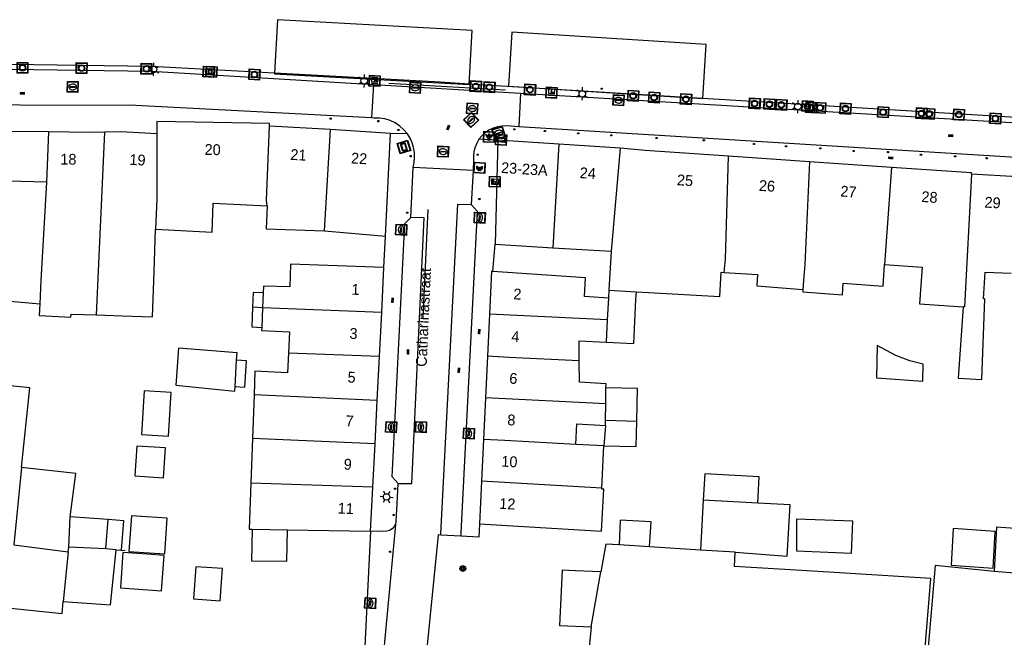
# Model space of a CAD drawing. Header units: metres. Extents: x 93870 to 95789, y 463036 to 464040.
# Tile 188 of 256: x 94787 to 94878, y 463409 to 463466. Entities that reach past the tile are written whole.
import ezdxf
from ezdxf.enums import TextEntityAlignment as Align

# ---------------------------------------------------------------- set-up
doc = ezdxf.new("R2010")
doc.units = ezdxf.units.M
doc.header["$LTSCALE"] = 25.4
for name, color, linetype in [('B_BEBOUWINGSGRENS_0', 1, 'Continuous'), ('B_LUIFEL_1', 200, 'Continuous'), ('B_TUSSENMUUR_0', 7, 'Continuous'), ('B_WOONBOOT_LIJN_0', 1, 'Continuous'), ('Q_BETAALAUTOMAAT_0', 7, 'Continuous'), ('Q_BOOM_0', 3, 'Continuous'), ('Q_BRANDKRAAN_0', 5, 'Continuous'), ('Q_ELEKTRAKAST_0', 7, 'Continuous'), ('Q_INSPECTIE_OF_RIOOLPUT_0', 253, 'Continuous'), ('Q_KOLK_0', 254, 'Continuous'), ('Q_LICHTMAST_0', 2, 'Continuous'), ('Q_LICHTPUNT_1', 7, 'Continuous'), ('Q_MEERRING_0', 7, 'Continuous'), ('Q_STRAATNAAMBORD_0', 7, 'Continuous'), ('Q_WATERLEIDINGPUT_0', 5, 'Continuous'), ('S_GBKN_SYMBOOL_OV_GROOT_0', 7, 'Continuous'), ('T_HEK_LIJN_0', 6, 'Continuous'), ('T_MUUR_30CM_0', 10, 'Continuous'), ('T_MUUR_30CM_LIJN_0', 10, 'Continuous'), ('V_WEGGRENS_0', 7, 'Continuous'), ('W_WATERGRENS_0', 5, 'Continuous'), ('Z_GBKN_HUISNUMMER_0', 252, 'Continuous'), ('Z_STRAATNAAM_0', 252, 'Continuous')]:
    doc.layers.add(name, color=color, linetype=linetype)
doc.layers.add('Q_PAALTJE_0', color=7, linetype='Continuous', true_color=0x666666)

# ---------------------------------------------------------------- blocks, each defined once
blk = doc.blocks.new('Q_STRAATNAAMBORD')
for points in [[(-0.5, 0.5), (0.5, 0.5), (0.5, -0.5), (-0.5, -0.5)], [(-0.369, 0.22), (0.358, 0.22), (0.358, -0.214), (-0.369, -0.214)]]:
    blk.add_lwpolyline(points, close=True)
for points in [[(-0.442, 0.464), (0.438, 0.464, -0.414214), (0.459, 0.442), (0.459, -0.437, -0.414214), (0.438, -0.459), (-0.442, -0.459, -0.414214), (-0.463, -0.437), (-0.463, 0.442), (-0.463, 0.444), (-0.463, 0.446), (-0.463, 0.448), (-0.462, 0.45), (-0.461, 0.451), (-0.46, 0.453), (-0.459, 0.455), (-0.458, 0.456), (-0.457, 0.457), (-0.456, 0.459), (-0.454, 0.46), (-0.453, 0.461), (-0.451, 0.462), (-0.449, 0.462), (-0.447, 0.463), (-0.446, 0.463), (-0.444, 0.464), (-0.442, 0.464)], [(-0.287, 0.16), (0.281, 0.16, -0.414214), (0.303, 0.139), (0.303, -0.134, -0.414214), (0.281, -0.156), (-0.287, -0.156, -0.414214), (-0.308, -0.134), (-0.308, 0.139), (-0.308, 0.14), (-0.308, 0.142), (-0.307, 0.144), (-0.307, 0.146), (-0.306, 0.148), (-0.305, 0.149), (-0.304, 0.151), (-0.303, 0.152), (-0.302, 0.154), (-0.3, 0.155), (-0.299, 0.156), (-0.297, 0.157), (-0.296, 0.158), (-0.294, 0.159), (-0.292, 0.159), (-0.29, 0.16), (-0.288, 0.16), (-0.287, 0.16)]]:
    blk.add_lwpolyline(points, format="xyb")
blk = doc.blocks.new('Q_ELEKTRAKAST')
for points in [[(-0.5, 0.5), (0.5, 0.5), (0.5, -0.5), (-0.5, -0.5)], [(-0.262, 0.264), (0.25, 0.264), (0.25, 0.187), (-0.262, 0.187)], [(-0.262, 0.107), (0.25, 0.107), (0.25, -0.332), (-0.262, -0.332)]]:
    blk.add_lwpolyline(points, close=True)
blk.add_lwpolyline([(-0.442, 0.464), (0.438, 0.464, -0.414214), (0.459, 0.442), (0.459, -0.437, -0.414214), (0.438, -0.459), (-0.442, -0.459, -0.414214), (-0.463, -0.437), (-0.463, 0.442), (-0.463, 0.444), (-0.463, 0.446), (-0.463, 0.448), (-0.462, 0.45), (-0.461, 0.451), (-0.46, 0.453), (-0.459, 0.455), (-0.458, 0.456), (-0.457, 0.457), (-0.456, 0.459), (-0.454, 0.46), (-0.453, 0.461), (-0.451, 0.462), (-0.449, 0.462), (-0.447, 0.463), (-0.446, 0.463), (-0.444, 0.464), (-0.442, 0.464)], format="xyb")
blk.add_lwpolyline([(-0.177, 0.001, -1), (-0.177, -0.069, -1)], format="xyb", close=True)
blk.add_lwpolyline([(0.044, 0.088), (-0.056, -0.112), (0.044, -0.112), (-0.056, -0.312)])
blk = doc.blocks.new('Q_LICHTMAST')
for points in [[(-0.26, 0.15), (-0.52, 0.3)], [(0, 0.3), (0, 0.6)], [(0.26, 0.15), (0.52, 0.3)], [(-0.26, -0.15), (-0.52, -0.3)], [(0, -0.3), (0, -0.6)], [(0.26, -0.15), (0.52, -0.3)]]:
    blk.add_lwpolyline(points)
blk.add_circle((0, 0), 0.3)
blk = doc.blocks.new('Q_PAAL_STEEN')
for points in [[(-0.5, 0.5), (0.5, 0.5), (0.5, -0.5), (-0.5, -0.5)], [(-0.08, 0.33), (0.07, 0.33), (0.07, -0.33), (-0.08, -0.33)]]:
    blk.add_lwpolyline(points, close=True)
blk.add_lwpolyline([(-0.44, 0.46), (0.44, 0.46, -0.414214), (0.46, 0.44), (0.46, -0.44, -0.414214), (0.44, -0.46), (-0.44, -0.46, -0.414214), (-0.46, -0.44), (-0.46, 0.44), (-0.46, 0.44), (-0.46, 0.45), (-0.46, 0.45), (-0.46, 0.45), (-0.46, 0.45), (-0.46, 0.45), (-0.46, 0.45), (-0.46, 0.46), (-0.46, 0.46), (-0.46, 0.46), (-0.45, 0.46), (-0.45, 0.46), (-0.45, 0.46), (-0.45, 0.46), (-0.45, 0.46), (-0.45, 0.46), (-0.44, 0.46), (-0.44, 0.46)], format="xyb")
blk = doc.blocks.new('Q_PAALTJE')
at = {"color": 251, "true_color": 0x666666, "xscale": 0.1, "yscale": 0.1, "zscale": 0.01}
blk.add_blockref('Q_PAAL_STEEN', (0, 0), dxfattribs=at)
blk = doc.blocks.new('Q_KOLK')
blk.add_lwpolyline([(-0.5, 0.5), (0.5, 0.5), (0.5, -0.5), (-0.5, -0.5)], close=True)
for points in [[(-0.442, 0.464), (0.438, 0.464, -0.414214), (0.459, 0.442), (0.459, -0.437, -0.414214), (0.438, -0.459), (-0.442, -0.459, -0.414214), (-0.463, -0.437), (-0.463, 0.442, -0.414214), (-0.442, 0.464)], [(-0.345, 0.105, 0.380426), (-0.276, -0.18)], [(-0.008, 0.266, 0.240218), (-0.345, 0.105)], [(-0.194, 0.045, 0.853344), (-0.194, -0.032)], [(0.331, 0.111, 0.240191), (-0.008, 0.266)], [(0.185, -0.032, 0.849746), (0.185, 0.045)], [(0.267, -0.176, 0.380426), (0.331, 0.111)], [(-0.276, -0.18, 0.148452), (0.012, -0.257)], [(0.012, -0.257, 0.131742), (0.267, -0.176)]]:
    blk.add_lwpolyline(points, format="xyb")
for points in [[(-0.194, 0.045), (0.185, 0.045)], [(0.185, -0.032), (-0.194, -0.032)]]:
    blk.add_lwpolyline(points)
blk = doc.blocks.new('Q_INSPECTIE_OF_RIOOLPUT')
blk.add_lwpolyline([(-0.5, 0.5), (0.5, 0.5), (0.5, -0.5), (-0.5, -0.5)], close=True)
for points in [[(-0.442, 0.464), (0.438, 0.464, -0.414214), (0.459, 0.442), (0.459, -0.437, -0.414214), (0.438, -0.459), (-0.442, -0.459, -0.414214), (-0.463, -0.437), (-0.463, 0.442), (-0.463, 0.444), (-0.463, 0.446), (-0.463, 0.448), (-0.462, 0.45), (-0.461, 0.451), (-0.46, 0.453), (-0.459, 0.455), (-0.458, 0.456), (-0.457, 0.457), (-0.456, 0.459), (-0.454, 0.46), (-0.453, 0.461), (-0.451, 0.462), (-0.449, 0.462), (-0.447, 0.463), (-0.446, 0.463), (-0.444, 0.464), (-0.442, 0.464)], [(-0.345, 0.105, 0.380426), (-0.276, -0.18)], [(-0.008, 0.266, 0.240218), (-0.345, 0.105)], [(-0.194, 0.045, 0.853344), (-0.194, -0.032)], [(0.331, 0.111, 0.240191), (-0.008, 0.266)], [(0.185, -0.032, 0.849746), (0.185, 0.045)], [(0.267, -0.176, 0.380426), (0.331, 0.111)], [(-0.276, -0.18, 0.148452), (0.012, -0.257)], [(0.012, -0.257, 0.131742), (0.267, -0.176)]]:
    blk.add_lwpolyline(points, format="xyb")
for points in [[(-0.194, 0.045), (0.185, 0.045)], [(0.185, -0.032), (-0.194, -0.032)]]:
    blk.add_lwpolyline(points)
blk = doc.blocks.new('Q_BRANDKRAAN')
blk.add_lwpolyline([(-0.5, 0.5), (0.5, 0.5), (0.5, -0.5), (-0.5, -0.5)], close=True)
for points in [[(-0.442, 0.464), (0.438, 0.464, -0.414214), (0.459, 0.442), (0.459, -0.437, -0.414214), (0.438, -0.459), (-0.442, -0.459, -0.414214), (-0.463, -0.437), (-0.463, 0.442), (-0.463, 0.444), (-0.463, 0.446), (-0.463, 0.448), (-0.462, 0.45), (-0.461, 0.451), (-0.46, 0.453), (-0.459, 0.455), (-0.458, 0.456), (-0.457, 0.457), (-0.456, 0.459), (-0.454, 0.46), (-0.453, 0.461), (-0.451, 0.462), (-0.449, 0.462), (-0.447, 0.463), (-0.446, 0.463), (-0.444, 0.464), (-0.442, 0.464)], [(-0.345, 0.105, 0.380426), (-0.276, -0.18)], [(-0.008, 0.266, 0.240218), (-0.345, 0.105)], [(-0.194, 0.045, 0.853344), (-0.194, -0.032)], [(0.331, 0.111, 0.240191), (-0.008, 0.266)], [(0.185, -0.032, 0.849746), (0.185, 0.045)], [(0.267, -0.176, 0.380426), (0.331, 0.111)], [(-0.276, -0.18, 0.148452), (0.012, -0.257)], [(0.012, -0.257, 0.131742), (0.267, -0.176)]]:
    blk.add_lwpolyline(points, format="xyb")
for points in [[(-0.194, 0.045), (0.185, 0.045)], [(0.185, -0.032), (-0.194, -0.032)]]:
    blk.add_lwpolyline(points)
blk = doc.blocks.new('Q_WATERLEIDINGPUT')
blk.add_lwpolyline([(-0.5, 0.5), (0.5, 0.5), (0.5, -0.5), (-0.5, -0.5)], close=True)
for points in [[(-0.442, 0.464), (0.438, 0.464, -0.414214), (0.459, 0.442), (0.459, -0.437, -0.414214), (0.438, -0.459), (-0.442, -0.459, -0.414214), (-0.463, -0.437), (-0.463, 0.442), (-0.463, 0.444), (-0.463, 0.446), (-0.463, 0.448), (-0.462, 0.45), (-0.461, 0.451), (-0.46, 0.453), (-0.459, 0.455), (-0.458, 0.456), (-0.457, 0.457), (-0.456, 0.459), (-0.454, 0.46), (-0.453, 0.461), (-0.451, 0.462), (-0.449, 0.462), (-0.447, 0.463), (-0.446, 0.463), (-0.444, 0.464), (-0.442, 0.464)], [(-0.345, 0.105, 0.380426), (-0.276, -0.18)], [(-0.008, 0.266, 0.240218), (-0.345, 0.105)], [(-0.194, 0.045, 0.853344), (-0.194, -0.032)], [(0.331, 0.111, 0.240191), (-0.008, 0.266)], [(0.185, -0.032, 0.849746), (0.185, 0.045)], [(0.267, -0.176, 0.380426), (0.331, 0.111)], [(-0.276, -0.18, 0.148452), (0.012, -0.257)], [(0.012, -0.257, 0.131742), (0.267, -0.176)]]:
    blk.add_lwpolyline(points, format="xyb")
for points in [[(-0.194, 0.045), (0.185, 0.045)], [(0.185, -0.032), (-0.194, -0.032)]]:
    blk.add_lwpolyline(points)
blk = doc.blocks.new('Q_MEERRING')
blk.add_lwpolyline([(-0.5, 0.5), (0.5, 0.5), (0.5, -0.5), (-0.5, -0.5)], close=True)
blk.add_lwpolyline([(-0.442, 0.464), (0.438, 0.464, -0.414214), (0.459, 0.442), (0.459, -0.437, -0.414214), (0.438, -0.459), (-0.442, -0.459, -0.414214), (-0.463, -0.437), (-0.463, 0.442), (-0.463, 0.444), (-0.463, 0.446), (-0.463, 0.448), (-0.462, 0.45), (-0.461, 0.451), (-0.46, 0.453), (-0.459, 0.455), (-0.458, 0.456), (-0.457, 0.457), (-0.456, 0.459), (-0.454, 0.46), (-0.453, 0.461), (-0.451, 0.462), (-0.449, 0.462), (-0.447, 0.463), (-0.446, 0.463), (-0.444, 0.464), (-0.442, 0.464)], format="xyb")
for radius in [0.3, 0.3, 0.25, 0.25]:
    blk.add_circle((0, 0), radius)
blk = doc.blocks.new('Q_BETAALAUTOMAAT')
blk.add_lwpolyline([(-0.5, 0.5), (0.5, 0.5), (0.5, -0.5), (-0.5, -0.5)], close=True)
for points in [[(-0.442, 0.464), (0.438, 0.464, -0.414214), (0.459, 0.442), (0.459, -0.437, -0.414214), (0.438, -0.459), (-0.442, -0.459, -0.414214), (-0.463, -0.437), (-0.463, 0.442), (-0.463, 0.444), (-0.463, 0.446), (-0.463, 0.448), (-0.462, 0.45), (-0.461, 0.451), (-0.46, 0.453), (-0.459, 0.455), (-0.458, 0.456), (-0.457, 0.457), (-0.456, 0.459), (-0.454, 0.46), (-0.453, 0.461), (-0.451, 0.462), (-0.449, 0.462), (-0.447, 0.463), (-0.446, 0.463), (-0.444, 0.464), (-0.442, 0.464)], [(-0.203, 0.032, 0.050902), (-0.201, -0.03)], [(-0.002, 0.295, 0.299915), (-0.19, 0.099)], [(-0.112, 0.032, 0.069027), (-0.112, -0.03)], [(0.002, 0.2, 0.158079), (-0.093, 0.099)], [(0.146, 0.286, 0.138529), (-0.002, 0.295)], [(0.137, 0.201, 0.200552), (0.002, 0.2)], [(-0.185, -0.097, 0.345501), (0.016, -0.284)], [(-0.091, -0.097, 0.158478), (0.007, -0.196)], [(0.007, -0.196, 0.260272), (0.133, -0.183)], [(0.016, -0.284, 0.17253), (0.151, -0.265)]]:
    blk.add_lwpolyline(points, format="xyb")
for points in [[(-0.203, 0.032), (-0.268, 0.032), (-0.268, 0.099)], [(-0.268, 0.099), (-0.19, 0.099)], [(0.057, 0.032), (-0.112, 0.032)], [(-0.093, 0.099), (0.057, 0.099)], [(0.057, 0.099), (0.057, 0.032)], [(0.146, 0.286), (0.137, 0.201)], [(-0.185, -0.097), (-0.268, -0.097), (-0.268, -0.03)], [(-0.268, -0.03), (-0.201, -0.03)], [(-0.112, -0.03), (0.057, -0.03)], [(0.057, -0.097), (-0.091, -0.097)], [(0.057, -0.03), (0.057, -0.097)], [(0.133, -0.183), (0.151, -0.265)]]:
    blk.add_lwpolyline(points)
blk = doc.blocks.new('Q_LICHTPUNT')
for points in [[(-0.5, 0.5), (0.5, 0.5), (0.5, -0.5), (-0.5, -0.5)], [(-0.463, 0.464), (0.459, 0.464), (0.459, -0.459), (-0.463, -0.459)], [(-0.123, 0.08), (-0.077, 0.051), (-0.255, -0.233), (-0.301, -0.204)], [(-0.033, 0.032), (0.021, 0.032), (0.021, -0.303), (-0.033, -0.303)], [(0.075, 0.051), (0.121, 0.079), (0.293, -0.209), (0.247, -0.236)]]:
    blk.add_lwpolyline(points, close=True)
blk.add_circle((-0.002, 0.21), 0.103)
blk = doc.blocks.new('Q_BOOM')
for radius in [0.27, 0.18, 0.09]:
    blk.add_circle((0, 0), radius)
blk = doc.blocks.new('S_GBKN_SYMBOOL_OV_GROOT')
for points in [[(-0.21875, 0.0625), (0.21875, 0.0625)], [(-0.21875, 0), (0.21875, 0)], [(-0.1875, 0.0625), (-0.1875, 0)], [(-0.125, 0.09375), (-0.125, 0.0625)], [(-0.125, 0), (-0.125, -0.0625)], [(-0.0625, 0.0625), (-0.0625, 0)], [(0, 0.09375), (0, 0.0625)], [(0, 0), (0, -0.0625)], [(0.0625, 0.0625), (0.0625, 0)], [(0.125, 0.09375), (0.125, 0.0625)], [(0.125, 0), (0.125, -0.0625)], [(0.1875, 0.0625), (0.1875, 0)], [(-0.21875, -0.0625), (0.21875, -0.0625)], [(-0.1875, -0.0625), (-0.1875, -0.09375)], [(-0.0625, -0.0625), (-0.0625, -0.09375)], [(0.0625, -0.0625), (0.0625, -0.09375)], [(0.1875, -0.0625), (0.1875, -0.09375)]]:
    blk.add_lwpolyline(points)

msp = doc.modelspace()

# ---------------------------------------------------------------- linework, layer by layer
at = {"layer": 'B_BEBOUWINGSGRENS_0'}
for p, q in [((94789.68, 463455.93), (94789.51, 463451.28)), ((94815.734, 463456.14), (94810.12, 463456.47)), ((94821.288, 463455.793), (94815.734, 463456.14)), ((94820.818, 463446.277), (94821.288, 463455.793)), ((94831.22, 463455.16), (94830.96, 463445.53)), ((94836.857, 463454.796), (94831.22, 463455.16)), ((94842.52, 463454.43), (94836.857, 463454.796)), ((94860.002, 463453.169), (94852.522, 463453.682)), ((94867.582, 463452.648), (94860.002, 463453.169)), ((94879.196, 463451.758), (94874.98, 463452.01)), ((94815.18, 463446.77), (94820.818, 463446.277)), ((94830.96, 463445.53), (94836.285, 463445.217)), ((94836.285, 463445.217), (94841.69, 463444.9)), ((94841.69, 463444.9), (94841.474, 463441.288)), ((94820.476, 463439.232), (94820.686, 463443.384)), ((94876.244, 463442.957), (94878.665, 463442.869)), ((94841.474, 463441.288), (94841.43, 463440.56)), ((94841.474, 463441.288), (94844.019, 463441.136)), ((94809.514, 463441.044), (94809.463, 463439.666)), ((94841.43, 463440.56), (94841.321, 463438.533)), ((94809.463, 463439.666), (94809.383, 463437.847)), ((94820.269, 463435.159), (94820.476, 463439.232)), ((94830.43, 463439.071), (94830.243, 463435.175)), ((94841.321, 463438.533), (94841.21, 463436.488)), ((94866.275, 463436.176), (94866.213, 463433.179)), ((94806.935, 463432.385), (94807.067, 463434.818)), ((94820.063, 463431.094), (94820.269, 463435.159)), ((94830.243, 463435.175), (94830.058, 463431.329)), ((94841.181, 463430.781), (94841.204, 463432.263)), ((94808.679, 463431.621), (94808.529, 463427.585)), ((94819.86, 463427.089), (94820.063, 463431.094)), ((94830.058, 463431.329), (94829.874, 463427.484)), ((94841.157, 463429.263), (94841.181, 463430.781)), ((94841.15, 463428.78), (94841.157, 463429.263)), ((94841.157, 463429.263), (94844.057, 463429.186)), ((94808.529, 463427.585), (94808.374, 463423.436)), ((94829.874, 463427.484), (94829.689, 463423.638)), ((94819.657, 463423.084), (94819.86, 463427.089)), ((94841.008, 463426.884), (94838.405, 463427.024)), ((94840.821, 463422.989), (94841.008, 463426.884)), ((94819.451, 463419.008), (94819.657, 463423.084)), ((94829.689, 463423.638), (94829.5, 463419.69)), ((94850.199, 463421.878), (94849.948, 463417.26)), ((94855.235, 463421.605), (94850.199, 463421.878)), ((94795.19, 463420.07), (94791.698, 463420.329)), ((94794.99, 463417.36), (94795.19, 463420.07)), ((94873.29, 463419.245), (94873.097, 463415.868)), ((94808.495, 463419.195), (94811.758, 463419.139)), ((94811.758, 463419.139), (94819.451, 463419.008)), ((94845.237, 463417.556), (94842.423, 463417.733)), ((94849.948, 463417.26), (94845.237, 463417.556)), ((94795.923, 463417.29), (94794.99, 463417.36)), ((94853.14, 463417.06), (94849.948, 463417.26)), ((94805.751, 463415.542), (94803.303, 463415.713)), ((94880.939, 463414.944), (94877.075, 463415.288))]:
    msp.add_line(p, q, dxfattribs=at)
for points in [[(94810.12, 463456.47), (94810.1, 463456.69), (94799.7, 463456.89), (94799.68, 463455.76)], [(94794.898, 463455.895), (94793.44, 463455.87), (94789.68, 463455.93)], [(94799.68, 463455.76), (94796.36, 463455.92), (94794.898, 463455.895)], [(94852.522, 463453.682), (94844.84, 463454.21), (94842.52, 463454.43)], [(94874.98, 463452.01), (94874.98, 463452.14), (94867.582, 463452.648)], [(94789.51, 463451.28), (94785.95, 463451.36), (94785.96, 463451.46), (94783.07, 463451.523)], [(94799.58, 463446.92), (94804.81, 463446.65), (94804.91, 463449.34), (94809.88, 463449.09)], [(94809.88, 463449.09), (94809.8, 463446.97), (94815.18, 463446.77)], [(94794.122, 463438.995), (94796.52, 463438.92), (94799.286, 463438.818), (94799.44, 463442.99), (94799.58, 463446.92)], [(94820.686, 463443.384), (94812.053, 463443.681), (94812, 463441.613), (94809.537, 463441.67), (94809.514, 463441.044)], [(94830.762, 463443.03), (94830.62, 463443.04), (94830.43, 463439.071)], [(94841.43, 463440.56), (94839.22, 463440.7), (94839.32, 463442.44), (94830.762, 463443.03)], [(94844.019, 463441.136), (94851.713, 463440.702), (94851.84, 463442.95), (94852.132, 463442.933)], [(94852.132, 463442.933), (94855.21, 463442.75), (94855.15, 463441.69), (94859.4, 463441.34)], [(94859.4, 463441.34), (94859.385, 463441.122), (94863.058, 463440.87), (94863.13, 463441.928), (94866.814, 463441.675), (94866.951, 463443.67)], [(94866.951, 463443.67), (94870.423, 463443.432), (94870.19, 463440.04), (94874.211, 463439.763)], [(94874.211, 463439.763), (94873.757, 463433.156), (94875.946, 463433.041), (94876.208, 463440.478), (94876.084, 463440.478), (94876.244, 463442.957)], [(94841.21, 463436.488), (94843.78, 463436.35), (94843.977, 463440.432), (94844.019, 463441.136)], [(94782.166, 463438.52), (94785.743, 463438.418), (94785.81, 463440.3), (94788.872, 463440.021)], [(94788.872, 463440.021), (94788.817, 463438.936), (94791.758, 463438.784), (94791.764, 463439.069), (94794.122, 463438.995)], [(94809.383, 463437.847), (94809.371, 463437.561), (94811.951, 463437.449), (94811.865, 463435.478)], [(94838.735, 463434.756), (94838.72, 463436.62), (94841.21, 463436.488)], [(94801.707, 463435.931), (94801.457, 463432.507), (94806.912, 463431.956), (94806.935, 463432.385)], [(94807.067, 463434.818), (94807.104, 463435.506), (94801.707, 463435.931)], [(94866.213, 463433.179), (94870.482, 463432.885), (94870.514, 463434.458), (94869.275, 463434.767), (94868.01, 463435.237), (94866.275, 463436.176)], [(94811.865, 463435.478), (94811.784, 463433.65), (94808.758, 463433.804), (94808.679, 463431.621)], [(94841.204, 463432.263), (94841.21, 463432.64), (94838.75, 463432.77), (94838.735, 463434.756)], [(94787.193, 463424.882), (94787.944, 463432.27), (94772.911, 463433.797)], [(94844.057, 463429.186), (94844.103, 463432.186), (94841.204, 463432.263)], [(94838.405, 463427.024), (94838.52, 463428.92), (94841.15, 463428.78)], [(94797.843, 463426.878), (94797.659, 463424.122), (94800.32, 463423.945), (94800.504, 463426.7), (94797.843, 463426.878)], [(94791.698, 463420.329), (94792.198, 463424.344), (94787.193, 463424.882)], [(94808.374, 463423.436), (94808.217, 463419.2), (94808.495, 463419.195)], [(94829.5, 463419.69), (94840.79, 463419), (94841.02, 463422.89)], [(94841.02, 463422.89), (94840.817, 463422.9), (94840.821, 463422.989)], [(94853.14, 463417.06), (94857.952, 463416.703), (94858.234, 463421.442), (94855.235, 463421.605)], [(94797.337, 463420.433), (94797.111, 463417.14), (94800.425, 463416.913), (94800.651, 463420.205), (94798.731, 463420.337), (94797.337, 463420.433)], [(94864.009, 463419.919), (94858.816, 463420.118), (94858.816, 463417.178)], [(94845.237, 463417.556), (94845.371, 463419.854), (94842.517, 463420.031), (94842.423, 463417.733)], [(94858.816, 463417.178), (94863.896, 463416.983), (94864.009, 463419.919)], [(94873.097, 463415.868), (94876.977, 463415.582), (94877.169, 463418.959), (94873.29, 463419.245)], [(94881.187, 463419.087), (94877.308, 463419.373), (94877.075, 463415.288)], [(94808.495, 463419.195), (94808.445, 463416.265), (94811.708, 463416.222), (94811.758, 463419.139)], [(94842.423, 463417.733), (94841.19, 463417.81), (94840.737, 463415.238)], [(94791.041, 463412.507), (94795.404, 463412.182), (94795.923, 463417.29)], [(94796.561, 463417.034), (94796.32, 463413.768), (94800.137, 463413.484), (94800.38, 463416.749), (94798.814, 463416.866), (94796.561, 463417.034)], [(94870.62, 463407.1), (94871.24, 463414.63), (94859.8, 463415.323), (94853.08, 463415.73), (94853.14, 463417.06)], [(94803.303, 463415.713), (94803.095, 463412.74), (94805.543, 463412.569), (94805.751, 463415.542)], [(94877.075, 463415.288), (94871.63, 463415.82), (94870.26, 463400.01), (94877.48, 463399.31), (94877.03, 463381.89)], [(94840.737, 463415.238), (94838.4, 463415.35), (94837.15, 463415.41), (94836.91, 463410.28), (94839.84, 463410.15)], [(94785.876, 463411.915), (94790.929, 463411.401), (94791.041, 463412.507)], [(94839.84, 463410.15), (94839.56, 463407.31), (94839.215, 463399.913)]]:
    msp.add_lwpolyline(points, dxfattribs=at)
at = {"layer": 'B_LUIFEL_1'}
for p, q in [((94809.463, 463439.666), (94808.544, 463439.706)), ((94807.966, 463434.77), (94807.067, 463434.818)), ((94841.15, 463428.78), (94841.008, 463426.884)), ((94843.995, 463426.837), (94844.057, 463429.186)), ((94841.008, 463426.884), (94843.995, 463426.837))]:
    msp.add_line(p, q, dxfattribs=at)
for points in [[(94809.514, 463441.044), (94808.604, 463441.084), (94808.544, 463439.706)], [(94808.544, 463439.706), (94808.464, 463437.887), (94809.383, 463437.847)], [(94806.935, 463432.385), (94807.834, 463432.336), (94807.966, 463434.77)], [(94801.017, 463431.829), (94798.521, 463431.977), (94798.283, 463427.944), (94800.778, 463427.796), (94801.017, 463431.829)], [(94855.235, 463421.605), (94855.368, 463424.044), (94850.331, 463424.318), (94850.199, 463421.878)], [(94795.923, 463417.29), (94796.438, 463417.252), (94796.638, 463419.963), (94795.19, 463420.07)]]:
    msp.add_lwpolyline(points, dxfattribs=at)
at = {"layer": 'B_TUSSENMUUR_0'}
for p, q in [((94794.122, 463438.995), (94794.898, 463455.895)), ((94815.18, 463446.77), (94815.734, 463456.14)), ((94836.857, 463454.796), (94836.285, 463445.217)), ((94842.52, 463454.43), (94841.69, 463444.9)), ((94867.582, 463452.648), (94866.951, 463443.67)), ((94820.476, 463439.232), (94809.463, 463439.666)), ((94841.321, 463438.533), (94830.43, 463439.071)), ((94820.269, 463435.159), (94811.865, 463435.478)), ((94820.063, 463431.094), (94808.679, 463431.621)), ((94841.181, 463430.781), (94830.058, 463431.329)), ((94819.86, 463427.089), (94808.529, 463427.585)), ((94787.193, 463424.882), (94786.468, 463417.745)), ((94819.657, 463423.084), (94808.374, 463423.436)), ((94840.821, 463422.989), (94829.689, 463423.638)), ((94791.561, 463417.518), (94791.698, 463420.329)), ((94786.468, 463417.745), (94791.509, 463417.105)), ((94791.509, 463417.105), (94791.561, 463417.518)), ((94794.99, 463417.36), (94791.561, 463417.518)), ((94791.509, 463417.105), (94791.041, 463412.507)), ((94839.84, 463410.15), (94840.737, 463415.238))]:
    msp.add_line(p, q, dxfattribs=at)
for points in [[(94799.68, 463455.76), (94799.686, 463449.73), (94799.58, 463446.92)], [(94809.88, 463449.09), (94809.842, 463449.605), (94810.12, 463456.47)], [(94852.132, 463442.933), (94852.251, 463444.172), (94852.522, 463453.682)], [(94860.002, 463453.169), (94859.583, 463443.654), (94859.447, 463442.181), (94859.4, 463441.34)], [(94874.98, 463452.01), (94874.327, 463439.754), (94874.211, 463439.763)], [(94789.51, 463451.28), (94788.965, 463442.194), (94788.872, 463440.021)], [(94838.735, 463434.756), (94832.24, 463435.076), (94830.243, 463435.175)], [(94838.405, 463427.024), (94831.871, 463427.376), (94829.874, 463427.484)]]:
    msp.add_lwpolyline(points, dxfattribs=at)
at = {"layer": 'B_WOONBOOT_LIJN_0'}
for p, q in [((94828.554, 463460.351), (94828.829, 463465.306)), ((94850.148, 463459.025), (94850.465, 463464.003))]:
    msp.add_line(p, q, dxfattribs=at)
for points in [[(94828.829, 463465.306), (94810.857, 463466.303), (94810.582, 463461.353)], [(94850.465, 463464.003), (94832.502, 463465.149), (94832.183, 463460.159), (94845.088, 463459.336)], [(94810.582, 463461.353), (94810.58, 463461.31), (94828.552, 463460.314), (94828.554, 463460.351)], [(94845.088, 463459.336), (94850.147, 463459.013), (94850.148, 463459.025)]]:
    msp.add_lwpolyline(points, dxfattribs=at)
at = {"layer": 'T_HEK_LIJN_0'}
msp.add_line((94821.122, 463460.428), (94831.927, 463459.803), dxfattribs=at)
at = {"layer": 'T_MUUR_30CM_0'}
for p, q in [((94820.686, 463443.384), (94820.818, 463446.277)), ((94830.762, 463443.03), (94830.96, 463445.53)), ((94819.451, 463419.008), (94818.268, 463395.048)), ((94827.78, 463418.538), (94825.934, 463418.646))]:
    msp.add_line(p, q, dxfattribs=at)
msp.add_lwpolyline([(94829.5, 463419.69), (94829.44, 463418.44), (94827.78, 463418.538)], dxfattribs=at)
at = {"layer": 'T_MUUR_30CM_LIJN_0'}
msp.add_line((94795.923, 463417.29), (94796.776, 463417.226), dxfattribs=at)
at = {"layer": 'V_WEGGRENS_0'}
for p, q in [((94819.729, 463460.311), (94819.534, 463457.24)), ((94819.729, 463460.311), (94833.311, 463459.501)), ((94833.311, 463459.501), (94833.14, 463456.409)), ((94789.68, 463455.93), (94775.11, 463456)), ((94822.851, 463455.74), (94821.288, 463455.793)), ((94899.113, 463452.332), (94833.14, 463456.409)), ((94831.22, 463455.16), (94829.469, 463455.239)), ((94823.176, 463448.007), (94823.371, 463452.644)), ((94828.915, 463452.365), (94823.371, 463452.644)), ((94828.915, 463452.365), (94828.759, 463449.212)), ((94818.47, 463383.73), (94821.807, 463419.945))]:
    msp.add_line(p, q, dxfattribs=at)
for points in [[(94754.883, 463461.74), (94788.335, 463461.703), (94799.167, 463461.538), (94819.729, 463460.311)], [(94833.311, 463459.501), (94899.823, 463455.533), (94910.816, 463454.788)], [(94819.534, 463457.24), (94797.759, 463458.367), (94754.877, 463458.486)], [(94822.851, 463455.74), (94822.524, 463456.131), (94822.144, 463456.471), (94821.719, 463456.754), (94821.258, 463456.972), (94820.771, 463457.122), (94820.267, 463457.201), (94819.757, 463457.207), (94819.534, 463457.24)], [(94823.371, 463452.644), (94823.475, 463453.096), (94823.519, 463453.559), (94823.503, 463454.022), (94823.426, 463454.48), (94823.29, 463454.924), (94823.097, 463455.346), (94822.851, 463455.74)], [(94833.14, 463456.409), (94832, 463456.472), (94831.58, 463456.465), (94831.166, 463456.397), (94830.766, 463456.269), (94830.389, 463456.085), (94830.042, 463455.849), (94829.733, 463455.565), (94829.469, 463455.239)], [(94829.469, 463455.239), (94829.26, 463454.889), (94829.102, 463454.513), (94828.998, 463454.119), (94828.951, 463453.714), (94828.961, 463453.307), (94828.915, 463452.365)], [(94825.934, 463418.646), (94825.941, 463418.76), (94827.509, 463449.234), (94828.759, 463449.212)], [(94828.759, 463449.212), (94829.309, 463448.59), (94827.805, 463418.843), (94827.78, 463418.538)], [(94822.013, 463423.411), (94821.439, 463424.015), (94822.605, 463447.446), (94823.176, 463448.007)], [(94822.013, 463423.411), (94823.255, 463423.401), (94824.411, 463447.976), (94823.176, 463448.007)], [(94821.807, 463419.945), (94821.901, 463421.519), (94822.013, 463423.411)], [(94821.807, 463419.945), (94821.743, 463419.679), (94821.614, 463419.436), (94821.43, 463419.233), (94821.202, 463419.082), (94820.943, 463418.992), (94820.67, 463418.968), (94819.451, 463419.008)], [(94825.934, 463418.646), (94825.7, 463418.66), (94824.425, 463406.007)]]:
    msp.add_lwpolyline(points, dxfattribs=at)
at = {"layer": 'W_WATERGRENS_0'}
for p, q in [((94845.088, 463459.336), (94828.554, 463460.351)), ((94850.148, 463459.025), (94845.088, 463459.336)), ((94899.852, 463455.972), (94850.148, 463459.025))]:
    msp.add_line(p, q, dxfattribs=at)
for points in [[(94810.582, 463461.353), (94799.18, 463461.978), (94788.337, 463462.143), (94735.349, 463462.201)], [(94828.554, 463460.351), (94825.905, 463460.514), (94810.582, 463461.353)]]:
    msp.add_lwpolyline(points, dxfattribs=at)
at = {"layer": 'Z_STRAATNAAM_0'}
msp.add_line((94824.313, 463438.775), (94824.763, 463448.765), dxfattribs=at)

# ---------------------------------------------------------------- block references
at = {"layer": 'Q_BETAALAUTOMAAT_0', "rotation": 87.20433768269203}
msp.add_blockref('Q_BETAALAUTOMAAT', (94829.52, 463452.601), dxfattribs=at)
at = {"layer": 'Q_BOOM_0', "rotation": 84.24592116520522}
msp.add_blockref('Q_BOOM', (94827.975, 463415.545), dxfattribs=at)
at = {"layer": 'Q_BRANDKRAAN_0', "rotation": 17.74467162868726}
msp.add_blockref('Q_BRANDKRAAN', (94831.292, 463455.809), dxfattribs=at)
at = {"layer": 'Q_ELEKTRAKAST_0'}
for p, rotation in [((94819.818, 463460.639), 176.8644614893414), ((94836.165, 463459.555), 176.5858716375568), ((94830.926, 463451.325), 88.45344916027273)]:
    msp.add_blockref('Q_ELEKTRAKAST', p, dxfattribs=dict(at, rotation=rotation))
at = {"layer": 'Q_INSPECTIE_OF_RIOOLPUT_0'}
for p, rotation in [((94791.914, 463460.087), 179.1273012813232), ((94828.839, 463458.092), 176.5870506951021), ((94828.749, 463457.026), 42.58592449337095), ((94826.146, 463454.106), 177.1190389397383), ((94824.103, 463428.636), 87.30681044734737)]:
    msp.add_blockref('Q_INSPECTIE_OF_RIOOLPUT', p, dxfattribs=dict(at, rotation=rotation))
at = {"layer": 'Q_KOLK_0'}
for p, rotation in [((94829.538, 463447.989), 87.10560603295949), ((94822.279, 463446.88), 87.15113249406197), ((94821.35, 463428.632), 87.15113249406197), ((94828.535, 463428.037), 87.1056060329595), ((94819.417, 463412.346), 87.17337608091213)]:
    msp.add_blockref('Q_KOLK', p, dxfattribs=dict(at, rotation=rotation))
at = {"layer": 'Q_LICHTMAST_0'}
for p, rotation in [((94799.387, 463461.706), 176.5850280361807), ((94818.861, 463460.645), 176.8644614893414), ((94839.013, 463459.451), 176.4851731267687), ((94858.94, 463458.271), 176.4851731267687), ((94820.93, 463422.169), 86.6122371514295)]:
    msp.add_blockref('Q_LICHTMAST', p, dxfattribs=dict(at, rotation=rotation))
at = {"layer": 'Q_LICHTPUNT_1', "rotation": 177.4167338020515}
msp.add_blockref('Q_LICHTPUNT', (94830.399, 463455.457), dxfattribs=at)
at = {"layer": 'Q_MEERRING_0'}
for p, rotation in [((94787.279, 463461.858), 179.936627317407), ((94792.741, 463461.828), 179.1273012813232), ((94798.729, 463461.764), 179.1273012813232), ((94804.486, 463461.488), 176.8644614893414), ((94804.749, 463461.48), 176.8644614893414), ((94808.709, 463461.23), 176.8644614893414), ((94829.166, 463460.138), 176.4851731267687), ((94830.421, 463460.054), 176.4851731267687), ((94834.18, 463459.834), 176.4851731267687), ((94843.717, 463459.263), 176.4851731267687), ((94845.655, 463459.109), 176.4851731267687), ((94848.598, 463458.959), 176.4851731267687), ((94854.943, 463458.543), 176.4851731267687), ((94856.309, 463458.495), 176.4851731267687), ((94857.415, 463458.437), 176.4851731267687), ((94859.823, 463458.306), 176.4851731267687), ((94860.183, 463458.186), 176.4851731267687), ((94860.995, 463458.15), 176.4851731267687), ((94863.334, 463458.079), 176.4851731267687), ((94866.82, 463457.754), 176.4851731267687), ((94870.366, 463457.638), 176.4851731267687), ((94871.073, 463457.595), 176.4851731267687), ((94873.815, 463457.524), 176.4851731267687), ((94877.195, 463457.158), 176.4851731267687)]:
    msp.add_blockref('Q_MEERRING', p, dxfattribs=dict(at, rotation=rotation))
at = {"layer": 'Q_PAALTJE_0'}
for p, rotation in [((94840.8, 463459.919), 176.4851731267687), ((94815.762, 463457.164), 177.0372088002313), ((94820.159, 463456.921), 179.3259631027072), ((94822.024, 463456.1), 178.057893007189), ((94832.733, 463456.158), 176.8368717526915), ((94835.558, 463456.001), 176.4637320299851), ((94838.64, 463455.8), 176.4637320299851), ((94841.692, 463455.617), 176.4637320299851), ((94845.875, 463455.366), 176.4637320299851), ((94850.254, 463455.158), 176.4637320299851), ((94854.883, 463454.805), 176.4637320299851), ((94829.348, 463453.822), 83.38047026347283), ((94857.855, 463454.598), 176.4637320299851), ((94861.021, 463454.399), 176.4637320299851), ((94864.09, 463454.165), 176.4637320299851), ((94867.264, 463454.053), 176.4637320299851), ((94870.308, 463453.812), 176.4637320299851), ((94823.161, 463453.682), 91.97919613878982), ((94873.479, 463453.664), 176.4637320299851), ((94876.402, 463453.495), 176.4637320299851), ((94829.513, 463449.71), 87.16750429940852), ((94822.833, 463448.463), 87.5919564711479), ((94821.719, 463422.924), 86.6122371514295), ((94821.576, 463420.501), 86.58232906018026), ((94821.243, 463417.1), 84.73539591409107)]:
    msp.add_blockref('Q_PAALTJE', p, dxfattribs=dict(at, rotation=rotation))
at = {"layer": 'Q_STRAATNAAMBORD_0'}
for p, rotation in [((94831.513, 463455.191), 176.3053488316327), ((94822.529, 463454.53), 107.0301567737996)]:
    msp.add_blockref('Q_STRAATNAAMBORD', p, dxfattribs=dict(at, rotation=rotation))
at = {"layer": 'Q_WATERLEIDINGPUT_0'}
for p, rotation in [((94823.568, 463460.009), 176.5870506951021), ((94842.37, 463458.853), 176.5858716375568)]:
    msp.add_blockref('Q_WATERLEIDINGPUT', p, dxfattribs=dict(at, rotation=rotation))
at = {"layer": 'S_GBKN_SYMBOOL_OV_GROOT_0'}
for p, rotation in [((94787.278, 463459.49), 179.8410013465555), ((94826.637, 463456.338), 67.20723243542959), ((94873.083, 463455.563), 176.5858716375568), ((94867.525, 463453.511), 176.4637320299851), ((94821.485, 463440.363), 87.15113249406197), ((94829.5, 463437.464), 87.10560603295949), ((94822.925, 463435.582), 87.30681044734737), ((94827.621, 463433.89), 87.05451778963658)]:
    msp.add_blockref('S_GBKN_SYMBOOL_OV_GROOT', p, dxfattribs=dict(at, rotation=rotation))

# ---------------------------------------------------------------- texts
at = {"layer": 'Z_GBKN_HUISNUMMER_0', "linetype": 'Continuous'}
for s, rotation, p in [('20', 358.9, (94804.852, 463454.29)), ('18', 359.1, (94791.52, 463453.4)), ('19', 357.2, (94797.909, 463453.343)), ('21', 356.6, (94812.78, 463453.809)), ('22', 356.6, (94818.39, 463453.479)), ('23-23A', 356.3, (94833.668, 463452.497)), ('24', 356.3, (94839.527, 463452.118)), ('25', 356, (94848.51, 463451.452)), ('26', 356.1, (94856.091, 463450.931)), ('27', 356, (94863.621, 463450.414)), ('28', 356, (94871.11, 463449.9)), ('29', 356.6, (94876.939, 463449.388)), ('1', 357.5, (94818.052, 463441.361)), ('2', 357.2, (94833.022, 463440.936)), ('3', 357.5, (94817.873, 463437.281)), ('4', 357.2, (94832.834, 463437.003)), ('5', 357.5, (94817.695, 463433.234)), ('6', 357.2, (94832.648, 463433.132)), ('7', 357.5, (94817.518, 463429.199)), ('8', 357.2, (94832.463, 463429.287)), ('9', 357.5, (94817.342, 463425.192)), ('10', 357.2, (94832.279, 463425.441)), ('12', 357.2, (94832.092, 463421.544)), ('11', 357.5, (94817.163, 463421.109))]:
    msp.add_text(s, height=1, rotation=rotation, dxfattribs=at).set_placement(p, align=Align.MIDDLE)
at = {"layer": 'Z_STRAATNAAM_0', "linetype": 'Continuous'}
msp.add_text('Catharinastraat', height=1, rotation=87.42085, dxfattribs=at).set_placement((94824.313, 463438.775), align=Align.MIDDLE)

doc.saveas('drawing.dxf')
